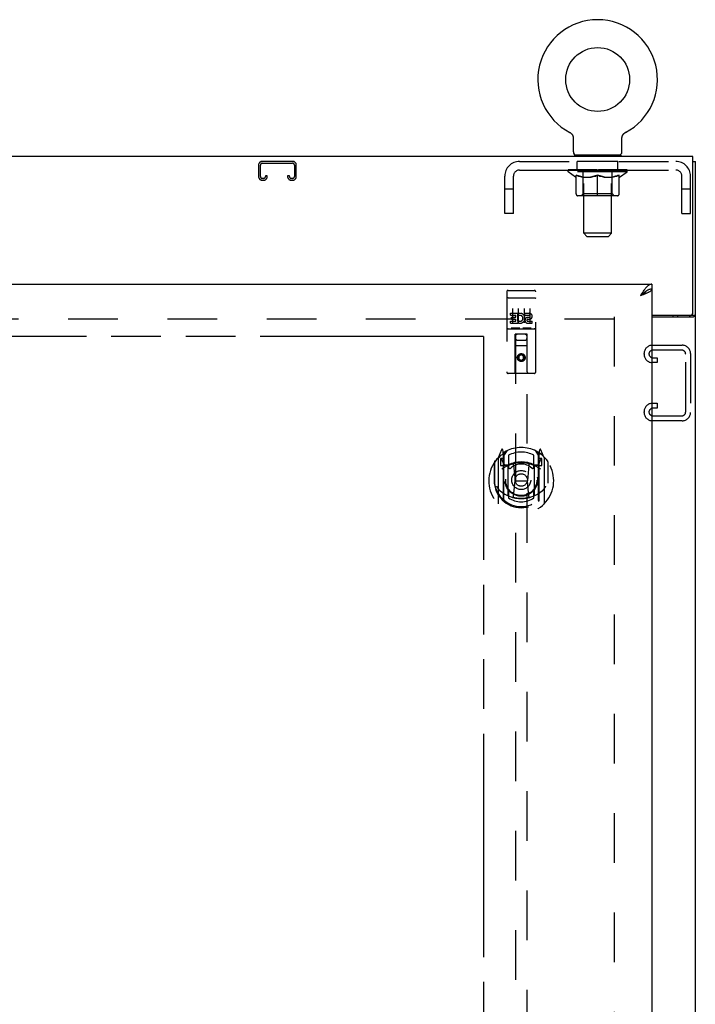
# Model space of a CAD drawing. Header units: inches. Extents: x 0 to 194, y 0 to 126.
# Tile 16 of 16: x 165 to 179, y 60 to 81. Entities that reach past the tile are written whole.
import ezdxf

# ---------------------------------------------------------------- set-up
doc = ezdxf.new("R2010")
doc.units = ezdxf.units.IN
doc.header["$LTSCALE"] = 10.686912
doc.header["$MEASUREMENT"] = 0
doc.linetypes.add('HIDDEN', pattern=[0.2, 0.1, -0.1])
doc.linetypes.add('PHANTOM', pattern=[0.8, 0.45, -0.05, 0.1, -0.05, 0.1, -0.05])
doc.layers.get('0').update_dxf_attribs({"linetype": 'CONTINUOUS'})
for name, color, linetype in [('02___PRT_ALL_AXES', 7, 'CONTINUOUS'), ('AVAILABLE_DOOR_SPACE', 7, 'CONTINUOUS'), ('DEFAULT_2', 8, 'HIDDEN'), ('DIMENSIONS', 7, 'CONTINUOUS')]:
    doc.layers.add(name, color=color, linetype=linetype)
doc.styles.get("Standard").update_dxf_attribs({"font": 'arial.ttf'})
doc.dimstyles.new('DIMSTYLE_1', dxfattribs={"dimtxt": 0.857239, "dimasz": 1.142985, "dimexe": 0.09, "dimexo": 0.07, "dimgap": 0.0375, "dimtad": 0, "dimtih": 1, "dimtoh": 1, "dimzin": 4, "dimdsep": 46, "dimtxsty": 'Standard', "dimblk": '_FILLED', "dimblk1": '_FILLED', "dimblk2": '_FILLED', "dimcen": 0.09, "dimazin": 1, "dimtfac": 1, "dimtofl": 0, "dimtmove": 0, "dimatfit": 3, "dimldrblk": '_FILLED', "dimfxl": 0, "dimtolj": 1, "dimtzin": 4, "dimarcsym": 0})

# ---------------------------------------------------------------- blocks, each defined once
blk = doc.blocks.new('_FILLED')
at = {"color": 0, "linetype": 'ByBlock'}
blk.add_solid([(0, 0), (-1, 0.2), (-1, -0.2)], dxfattribs=at)
blk = doc.blocks.new('*D18')
at = {"layer": 'DIMENSIONS', "color": 2, "linetype": 'Continuous'}
for p, q in [((160.519, 75.299), (160.519, 79.21)), ((160.519, 79.21), (161.519, 79.21)), ((160.519, 74.174), (160.519, 71.888))]:
    blk.add_line(p, q, dxfattribs=at)
at = {"layer": 'DIMENSIONS', "color": 2, "linetype": 'Continuous', "xscale": 1.1429852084, "yscale": 1.1429852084, "zscale": 1.1429852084}
for p, rotation in [((160.519, 75.299), 270), ((160.519, 74.174), 90)]:
    blk.add_blockref('_FILLED', p, dxfattribs=dict(at, rotation=rotation))
at = {"layer": 'DIMENSIONS', "color": 2, "linetype": 'Continuous', "insert": (161.948, 79.639), "char_height": 0.8572, "width": 2.32952, "attachment_point": 1, "line_spacing_factor": 0.9}
blk.add_mtext('1.13', dxfattribs=at)
blk = doc.blocks.new('*D22')
at = {"layer": 'DIMENSIONS', "color": 2, "linetype": 'Continuous'}
for p, q in [((151.519, 55.951), (163.201, 55.951)), ((174.831, 55.951), (167.054, 55.951))]:
    blk.add_line(p, q, dxfattribs=at)
at = {"layer": 'DIMENSIONS', "color": 2, "linetype": 'Continuous', "xscale": 1.1429852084, "yscale": 1.1429852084, "zscale": 1.1429852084, "rotation": 180}
blk.add_blockref('_FILLED', (151.519, 55.951), dxfattribs=at)
at = {"layer": 'DIMENSIONS', "color": 2, "linetype": 'Continuous', "xscale": 1.1429852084, "yscale": 1.1429852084, "zscale": 1.1429852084}
blk.add_blockref('_FILLED', (174.831, 55.951), dxfattribs=at)
at = {"layer": 'DIMENSIONS', "color": 2, "linetype": 'Continuous', "insert": (165.127, 56.38), "char_height": 0.8572, "width": 2.99556, "attachment_point": 2, "line_spacing_factor": 0.9}
blk.add_mtext('23.31', dxfattribs=at)

msp = doc.modelspace()

# ---------------------------------------------------------------- linework, layer by layer
at = {"color": 7, "linetype": 'Continuous'}
for p, q in [((176.69, 78.568), (176.69, 78.568)), ((176.69, 78.568), (176.694, 78.565)), ((176.693, 78.566), (176.691, 78.567)), ((176.694, 78.565), (176.699, 78.563)), ((176.699, 78.563), (176.703, 78.56)), ((176.703, 78.56), (176.708, 78.557)), ((176.707, 78.557), (176.712, 78.554)), ((176.712, 78.554), (176.716, 78.55)), ((176.716, 78.551), (176.72, 78.547)), ((176.72, 78.547), (176.723, 78.543)), ((176.723, 78.544), (176.727, 78.54)), ((176.727, 78.54), (176.731, 78.536)), ((176.731, 78.536), (176.734, 78.532)), ((176.734, 78.532), (176.737, 78.528)), ((176.737, 78.528), (176.74, 78.524)), ((176.74, 78.524), (176.743, 78.519)), ((176.743, 78.519), (176.746, 78.515)), ((176.749, 78.51), (176.751, 78.506)), ((176.751, 78.506), (176.753, 78.501)), ((176.753, 78.501), (176.755, 78.496)), ((176.755, 78.496), (176.757, 78.491)), ((176.757, 78.491), (176.759, 78.486)), ((176.759, 78.486), (176.761, 78.481)), ((176.761, 78.481), (176.762, 78.476)), ((176.762, 78.476), (176.763, 78.471)), ((176.763, 78.471), (176.764, 78.466)), ((176.764, 78.466), (176.765, 78.461)), ((176.766, 78.445), (176.767, 78.441)), ((176.767, 78.148), (176.767, 78.441)), ((177.813, 78.456), (177.814, 78.461)), ((177.813, 78.451), (177.813, 78.456)), ((177.813, 78.148), (177.813, 78.441)), ((177.814, 78.461), (177.815, 78.466)), ((177.815, 78.466), (177.816, 78.471)), ((177.816, 78.471), (177.817, 78.476)), ((177.817, 78.476), (177.818, 78.481)), ((177.818, 78.481), (177.82, 78.486)), ((177.82, 78.486), (177.822, 78.491)), ((177.822, 78.491), (177.824, 78.496)), ((177.824, 78.496), (177.826, 78.501)), ((177.826, 78.501), (177.828, 78.506)), ((177.828, 78.506), (177.83, 78.51)), ((177.83, 78.51), (177.833, 78.515)), ((177.833, 78.515), (177.836, 78.519)), ((177.836, 78.519), (177.839, 78.524)), ((177.839, 78.524), (177.842, 78.528)), ((177.842, 78.528), (177.845, 78.532)), ((177.845, 78.532), (177.849, 78.536)), ((177.848, 78.536), (177.852, 78.54)), ((177.852, 78.54), (177.856, 78.544)), ((177.856, 78.543), (177.86, 78.547)), ((177.859, 78.547), (177.863, 78.551)), ((177.863, 78.55), (177.868, 78.554)), ((177.867, 78.554), (177.872, 78.557)), ((177.872, 78.557), (177.876, 78.56)), ((177.876, 78.56), (177.88, 78.563)), ((177.88, 78.563), (177.885, 78.565)), ((177.88, 78.563), (177.882, 78.564)), ((177.885, 78.565), (177.889, 78.568)), ((177.888, 78.567), (177.886, 78.566)), ((176.79, 78.079), (176.79, 78.049)), ((177.79, 78.079), (176.79, 78.079)), ((177.79, 78.079), (177.79, 78.049)), ((179.342, 77.945), (179.394, 77.945)), ((178.456, 75.299), (178.456, 75.195)), ((178.353, 75.166), (178.343, 75.16)), ((178.915, 74.601), (178.915, 74.632)), ((179.29, 74.632), (179.29, 74.633)), ((179.29, 74.632), (179.394, 74.632))]:
    msp.add_line(p, q, dxfattribs=at)
at = {"color": 3, "linetype": 'Continuous'}
for p, q in [((179.342, 78.049), (149.446, 78.049)), ((179.342, 74.692), (179.342, 78.049)), ((179.394, 6.153), (179.394, 77.945)), ((149.769, 75.299), (178.456, 75.299)), ((178.239, 75.064), (178.21, 75.053)), ((178.456, 75.195), (178.456, 12.903)), ((178.456, 74.632), (179.282, 74.632)), ((179.019, 74.601), (179.019, 74.632)), ((178.456, 74.601), (179.353, 74.601))]:
    msp.add_line(p, q, dxfattribs=at)
at = {"color": 7, "linetype": 'Continuous'}
for points in [[(176.746, 78.515), (176.749, 78.51), (176.751, 78.506)], [(176.765, 78.461), (176.766, 78.456), (176.766, 78.451)], [(176.766, 78.456), (176.766, 78.451), (176.766, 78.445)], [(177.813, 78.441), (177.813, 78.445), (177.813, 78.451)], [(177.813, 78.441), (177.813, 78.445), (177.813, 78.451)], [(178.343, 75.16), (178.333, 75.154), (178.323, 75.147), (178.312, 75.139), (178.302, 75.132), (178.292, 75.124), (178.281, 75.116), (178.271, 75.107), (178.261, 75.099), (178.251, 75.09), (178.24, 75.081), (178.23, 75.071), (178.22, 75.062), (178.21, 75.053)], [(178.34, 75.158), (178.339, 75.156), (178.335, 75.15), (178.329, 75.143), (178.324, 75.137), (178.317, 75.13), (178.31, 75.124), (178.303, 75.118), (178.295, 75.111), (178.287, 75.105), (178.278, 75.098), (178.269, 75.092), (178.259, 75.085), (178.25, 75.079), (178.24, 75.072), (178.23, 75.066), (178.22, 75.059), (178.21, 75.053)], [(178.456, 75.195), (178.446, 75.195), (178.436, 75.194), (178.425, 75.193), (178.415, 75.19), (178.405, 75.188), (178.394, 75.184), (178.384, 75.181), (178.374, 75.176), (178.364, 75.171), (178.353, 75.166)], [(179.271, 74.601), (179.271, 74.602), (179.271, 74.604), (179.271, 74.605), (179.271, 74.607), (179.271, 74.608), (179.272, 74.61), (179.273, 74.612), (179.274, 74.613), (179.275, 74.615), (179.277, 74.616), (179.278, 74.617), (179.28, 74.619), (179.283, 74.621)], [(179.283, 74.621), (179.284, 74.622), (179.285, 74.624), (179.287, 74.625), (179.288, 74.626), (179.289, 74.628), (179.289, 74.629), (179.289, 74.631), (179.29, 74.632)]]:
    msp.add_lwpolyline(points, dxfattribs=at)
at = {"color": 3, "linetype": 'Continuous'}
for points in [[(178.456, 75.299), (178.446, 75.299), (178.436, 75.297), (178.425, 75.295), (178.415, 75.291), (178.405, 75.286), (178.394, 75.28), (178.384, 75.274), (178.374, 75.266), (178.364, 75.258), (178.353, 75.248), (178.343, 75.238), (178.333, 75.227), (178.323, 75.215), (178.312, 75.203)], [(178.312, 75.203), (178.302, 75.19), (178.292, 75.176), (178.281, 75.162), (178.271, 75.147), (178.261, 75.132), (178.251, 75.117), (178.24, 75.101), (178.23, 75.085), (178.22, 75.069), (178.21, 75.053)], [(178.362, 75.113), (178.35, 75.108), (178.337, 75.102), (178.324, 75.097), (178.311, 75.091), (178.297, 75.086), (178.283, 75.08), (178.269, 75.075), (178.254, 75.069), (178.239, 75.064)], [(178.456, 75.195), (178.456, 75.19), (178.454, 75.184), (178.452, 75.179), (178.449, 75.173), (178.445, 75.168), (178.44, 75.162), (178.434, 75.157), (178.428, 75.151), (178.421, 75.146), (178.412, 75.14), (178.404, 75.135), (178.394, 75.129), (178.384, 75.124), (178.373, 75.119), (178.362, 75.113)], [(179.353, 74.601), (179.355, 74.603), (179.357, 74.604), (179.359, 74.606), (179.362, 74.607), (179.365, 74.609), (179.368, 74.61)], [(179.368, 74.61), (179.374, 74.613), (179.377, 74.615), (179.379, 74.616), (179.382, 74.618), (179.384, 74.619), (179.387, 74.621), (179.389, 74.623), (179.39, 74.624), (179.392, 74.626), (179.393, 74.628), (179.393, 74.629), (179.393, 74.631), (179.394, 74.632)]]:
    msp.add_lwpolyline(points, dxfattribs=at)
at = {"color": 7, "linetype": 'Continuous'}
msp.add_circle((177.29, 79.707), 0.688, dxfattribs=at)
for centre, radius, start, end in [((177.29, 79.707), 1.288, 297.7005, 242.2995), ((176.836, 78.148), 0.069, 180, 270), ((177.744, 78.148), 0.069, 270, 360)]:
    msp.add_arc(centre, radius, start, end, dxfattribs=at)
at = {"color": 3, "linetype": 'Continuous'}
msp.add_arc((179.282, 74.692), 0.06, 270, 360, dxfattribs=at)
at = {"layer": '02___PRT_ALL_AXES', "color": 8, "linetype": 'HIDDEN'}
for p, q in [((176.852, 77.758), (176.852, 77.945)), ((177.727, 77.945), (176.852, 77.945)), ((177.727, 77.758), (177.727, 77.945)), ((177.727, 77.758), (176.852, 77.758)), ((175.361, 75.167), (175.926, 75.167)), ((175.412, 74.632), (175.412, 74.674)), ((175.412, 74.674), (175.568, 74.674)), ((175.412, 74.632), (175.525, 74.632)), ((175.525, 74.589), (175.525, 74.632)), ((175.568, 74.496), (175.568, 74.674)), ((175.592, 74.626), (175.575, 74.665)), ((175.724, 74.632), (175.724, 74.674)), ((175.724, 74.674), (175.817, 74.674)), ((175.724, 74.632), (175.817, 74.632)), ((175.412, 74.461), (175.412, 74.503)), ((175.412, 74.503), (175.525, 74.503)), ((175.412, 74.461), (175.568, 74.461)), ((175.433, 74.547), (175.433, 74.589)), ((175.433, 74.589), (175.525, 74.589)), ((175.433, 74.547), (175.525, 74.547)), ((175.525, 74.503), (175.525, 74.547)), ((175.568, 74.496), (175.581, 74.515)), ((175.568, 74.461), (175.568, 74.473)), ((175.571, 74.471), (175.568, 74.473)), ((175.784, 74.547), (175.83, 74.547)), ((175.788, 74.588), (175.817, 74.588)), ((175.788, 74.503), (175.88, 74.503)), ((175.788, 74.461), (175.88, 74.461)), ((175.88, 74.461), (175.88, 74.503)), ((175.361, 74.339), (175.926, 74.339))]:
    msp.add_line(p, q, dxfattribs=at)
msp.add_circle((175.644, 73.722), 0.085, dxfattribs=at)
for centre, radius, start, end in [((175.618, 74.567), 0.107, 244.2636, 113.4027), ((175.618, 74.567), 0.0639, 234.8895, 113.4026), ((175.817, 74.61), 0.0644, 282.2995, 90.0775), ((175.817, 74.61), 0.0219, 269.9011, 90), ((175.788, 74.524), 0.0635, 90, 270), ((175.788, 74.525), 0.0219, 100.307, 270)]:
    msp.add_arc(centre, radius, start, end, dxfattribs=at)
at = {"layer": 'AVAILABLE_DOOR_SPACE', "color": 4, "linetype": 'PHANTOM'}
for q in [(164.127, 74.174), (174.831, 44.924)]:
    msp.add_line((174.831, 74.174), q, dxfattribs=at)
at = {"layer": 'DEFAULT_2', "color": 8, "linetype": 'HIDDEN'}
for p, q in [((176.697, 78.564), (176.699, 78.563)), ((177.889, 78.568), (177.889, 78.568)), ((177.889, 78.568), (177.889, 78.568)), ((176.977, 78.079), (176.977, 78.049)), ((176.99, 76.398), (176.99, 78.045)), ((177.59, 76.398), (177.59, 78.045)), ((177.602, 78.079), (177.602, 78.049)), ((169.987, 77.865), (169.987, 77.619)), ((170.027, 77.619), (170.027, 77.865)), ((170.72, 77.945), (170.067, 77.945)), ((170.067, 77.905), (170.72, 77.905)), ((170.76, 77.865), (170.76, 77.619)), ((170.8, 77.619), (170.8, 77.865)), ((175.607, 77.945), (178.973, 77.945)), ((170.095, 77.579), (170.067, 77.579)), ((170.135, 77.633), (170.135, 77.619)), ((170.175, 77.633), (170.135, 77.633)), ((170.175, 77.619), (170.175, 77.633)), ((170.612, 77.633), (170.612, 77.619)), ((170.652, 77.633), (170.612, 77.633)), ((170.652, 77.619), (170.652, 77.633)), ((170.72, 77.579), (170.692, 77.579)), ((175.29, 76.82), (175.29, 77.628)), ((175.477, 76.82), (175.477, 77.628)), ((175.607, 77.758), (178.973, 77.758)), ((176.656, 77.718), (176.656, 77.764)), ((177.923, 77.718), (176.656, 77.718)), ((176.816, 77.606), (176.656, 77.718)), ((176.666, 77.758), (176.666, 77.764)), ((176.675, 77.754), (176.675, 77.758)), ((176.675, 77.754), (177.905, 77.754)), ((176.683, 77.754), (176.683, 77.758)), ((176.684, 77.754), (176.684, 77.758)), ((176.694, 77.758), (176.694, 77.764)), ((176.711, 77.754), (176.711, 77.758)), ((176.713, 77.754), (176.713, 77.758)), ((176.741, 77.758), (176.741, 77.764)), ((176.756, 77.754), (176.756, 77.758)), ((176.758, 77.754), (176.758, 77.758)), ((176.963, 77.757), (176.761, 77.757)), ((176.804, 77.758), (176.804, 77.764)), ((176.806, 77.754), (176.806, 77.757)), ((176.807, 77.754), (176.807, 77.757)), ((176.81, 77.754), (176.81, 77.757)), ((176.816, 77.606), (176.826, 77.606)), ((176.817, 77.754), (176.817, 77.758)), ((176.817, 77.754), (176.817, 77.757)), ((176.82, 77.754), (176.82, 77.758)), ((176.824, 77.754), (176.824, 77.758)), ((176.826, 77.243), (176.826, 77.649)), ((176.828, 77.754), (176.828, 77.757)), ((176.842, 77.754), (176.842, 77.757)), ((176.86, 77.754), (176.86, 77.757)), ((176.861, 77.754), (176.861, 77.76)), ((176.881, 77.754), (176.881, 77.757)), ((176.881, 77.754), (176.881, 77.757)), ((176.883, 77.758), (176.883, 77.764)), ((176.892, 77.754), (176.892, 77.758)), ((176.896, 77.754), (176.896, 77.758)), ((176.906, 77.754), (176.906, 77.757)), ((176.917, 77.754), (176.917, 77.761)), ((176.932, 77.754), (176.932, 77.757)), ((176.935, 77.754), (176.935, 77.757)), ((176.963, 77.754), (176.963, 77.757)), ((177.03, 77.757), (176.968, 77.757)), ((176.968, 77.606), (177.148, 77.606)), ((176.973, 77.758), (176.973, 77.764)), ((176.977, 77.246), (176.977, 77.714)), ((176.98, 77.754), (176.98, 77.758)), ((176.984, 77.754), (176.984, 77.758)), ((176.99, 77.754), (176.99, 77.763)), ((176.995, 77.754), (176.995, 77.757)), ((177.005, 77.754), (177.005, 77.757)), ((177.03, 77.754), (177.03, 77.757)), ((177.105, 77.757), (177.045, 77.757)), ((177.066, 77.754), (177.066, 77.757)), ((177.073, 77.758), (177.073, 77.764)), ((177.077, 77.754), (177.077, 77.758)), ((177.079, 77.754), (177.079, 77.764)), ((177.082, 77.754), (177.082, 77.758)), ((177.089, 77.754), (177.089, 77.758)), ((177.105, 77.754), (177.105, 77.757)), ((177.185, 77.757), (177.131, 77.757)), ((177.144, 77.754), (177.144, 77.757)), ((177.175, 77.757), (177.253, 77.762)), ((177.18, 77.758), (177.18, 77.764)), ((177.18, 77.758), (177.18, 77.764)), ((177.18, 77.764), (177.18, 77.764)), ((177.18, 77.754), (177.18, 77.758)), ((177.184, 77.754), (177.184, 77.758)), ((177.185, 77.754), (177.185, 77.758)), ((177.185, 77.754), (177.185, 77.757)), ((177.221, 77.757), (177.285, 77.757)), ((177.226, 77.754), (177.226, 77.757)), ((177.231, 77.757), (177.231, 77.761)), ((177.253, 77.757), (177.253, 77.762)), ((177.269, 77.754), (177.269, 77.757)), ((177.287, 77.758), (177.287, 77.758)), ((177.287, 77.754), (177.287, 77.758)), ((177.287, 77.754), (177.287, 77.758)), ((177.29, 77.758), (177.29, 77.764)), ((177.29, 77.764), (177.404, 77.757)), ((177.29, 77.206), (177.29, 77.65)), ((177.292, 77.754), (177.292, 77.758)), ((177.292, 77.754), (177.292, 77.758)), ((177.292, 77.758), (177.292, 77.758)), ((177.31, 77.754), (177.31, 77.757)), ((177.31, 77.757), (177.359, 77.757)), ((177.353, 77.754), (177.353, 77.757)), ((177.394, 77.754), (177.394, 77.758)), ((177.394, 77.754), (177.394, 77.757)), ((177.394, 77.757), (177.449, 77.757)), ((177.395, 77.754), (177.395, 77.758)), ((177.399, 77.758), (177.399, 77.764)), ((177.399, 77.764), (177.4, 77.764)), ((177.399, 77.754), (177.399, 77.758)), ((177.4, 77.758), (177.4, 77.764)), ((177.431, 77.606), (177.611, 77.606)), ((177.435, 77.754), (177.435, 77.757)), ((177.475, 77.754), (177.475, 77.757)), ((177.475, 77.757), (177.534, 77.757)), ((177.49, 77.754), (177.49, 77.758)), ((177.497, 77.754), (177.497, 77.758)), ((177.5, 77.754), (177.5, 77.764)), ((177.502, 77.754), (177.502, 77.758)), ((177.506, 77.758), (177.506, 77.764)), ((177.513, 77.754), (177.513, 77.757)), ((177.549, 77.754), (177.549, 77.757)), ((177.549, 77.757), (177.611, 77.757)), ((177.574, 77.754), (177.574, 77.757)), ((177.585, 77.754), (177.585, 77.757)), ((177.589, 77.754), (177.589, 77.763)), ((177.595, 77.754), (177.595, 77.758)), ((177.599, 77.754), (177.599, 77.758)), ((177.602, 77.246), (177.602, 77.714)), ((177.606, 77.758), (177.606, 77.764)), ((177.616, 77.754), (177.616, 77.757)), ((177.616, 77.757), (177.818, 77.757)), ((177.644, 77.754), (177.644, 77.757)), ((177.647, 77.754), (177.647, 77.757)), ((177.662, 77.754), (177.662, 77.761)), ((177.674, 77.754), (177.674, 77.757)), ((177.683, 77.754), (177.683, 77.758)), ((177.687, 77.754), (177.687, 77.758)), ((177.697, 77.758), (177.697, 77.764)), ((177.698, 77.754), (177.698, 77.757)), ((177.698, 77.754), (177.698, 77.757)), ((177.718, 77.754), (177.718, 77.76)), ((177.719, 77.754), (177.719, 77.757)), ((177.737, 77.754), (177.737, 77.757)), ((177.751, 77.754), (177.751, 77.757)), ((177.753, 77.243), (177.753, 77.649)), ((177.753, 77.606), (177.764, 77.606)), ((177.756, 77.754), (177.756, 77.758)), ((177.759, 77.754), (177.759, 77.758)), ((177.762, 77.754), (177.762, 77.758)), ((177.762, 77.754), (177.762, 77.757)), ((177.764, 77.606), (177.923, 77.718)), ((177.77, 77.754), (177.77, 77.757)), ((177.773, 77.754), (177.773, 77.757)), ((177.773, 77.754), (177.773, 77.757)), ((177.775, 77.758), (177.775, 77.764)), ((177.821, 77.754), (177.821, 77.758)), ((177.824, 77.754), (177.824, 77.758)), ((177.838, 77.758), (177.838, 77.764)), ((177.867, 77.754), (177.867, 77.758)), ((177.868, 77.754), (177.868, 77.758)), ((177.885, 77.758), (177.885, 77.764)), ((177.895, 77.754), (177.895, 77.758)), ((177.896, 77.754), (177.896, 77.758)), ((177.905, 77.754), (177.905, 77.758)), ((177.913, 77.758), (177.913, 77.764)), ((177.923, 77.718), (177.923, 77.764)), ((179.103, 76.82), (179.103, 77.628)), ((179.29, 76.82), (179.29, 77.628)), ((170.067, 77.539), (170.095, 77.539)), ((170.692, 77.539), (170.72, 77.539)), ((175.477, 77.35), (175.29, 77.35)), ((177.716, 77.206), (176.863, 77.206)), ((176.977, 77.246), (176.937, 77.206)), ((177.602, 77.246), (176.977, 77.246)), ((177.602, 77.246), (177.642, 77.206)), ((179.29, 77.35), (179.103, 77.35)), ((175.477, 76.82), (175.29, 76.82)), ((179.103, 76.82), (179.29, 76.82)), ((177.059, 76.329), (176.99, 76.398)), ((177.59, 76.398), (176.99, 76.398)), ((177.059, 76.329), (177.521, 76.329)), ((177.521, 76.329), (177.59, 76.398)), ((175.331, 75.137), (175.331, 73.412)), ((175.426, 75.167), (175.611, 75.167)), ((175.676, 75.167), (175.861, 75.167)), ((175.956, 73.412), (175.956, 75.137)), ((175.349, 75.008), (175.348, 75.008)), ((175.35, 75.008), (175.349, 75.008)), ((175.35, 75.008), (175.35, 75.008)), ((175.351, 75.008), (175.35, 75.008)), ((175.352, 75.008), (175.351, 75.008)), ((175.353, 75.008), (175.352, 75.008)), ((175.354, 75.009), (175.353, 75.008)), ((175.354, 75.009), (175.354, 75.009)), ((175.355, 75.009), (175.354, 75.009)), ((175.356, 75.009), (175.355, 75.009)), ((175.357, 75.009), (175.356, 75.009)), ((175.358, 75.009), (175.357, 75.009)), ((175.359, 75.009), (175.358, 75.009)), ((175.359, 75.009), (175.359, 75.009)), ((175.36, 75.009), (175.359, 75.009)), ((175.361, 75.009), (175.36, 75.009)), ((175.361, 75.009), (175.926, 75.009)), ((175.926, 75.009), (175.927, 75.009)), ((175.927, 75.009), (175.928, 75.009)), ((175.928, 75.009), (175.929, 75.009)), ((175.929, 75.009), (175.93, 75.009)), ((175.93, 75.009), (175.931, 75.009)), ((175.931, 75.009), (175.931, 75.009)), ((175.931, 75.009), (175.932, 75.009)), ((175.932, 75.009), (175.933, 75.009)), ((175.933, 75.009), (175.934, 75.008)), ((175.934, 75.008), (175.935, 75.008)), ((175.935, 75.008), (175.936, 75.008)), ((175.936, 75.008), (175.936, 75.008)), ((175.936, 75.008), (175.937, 75.008)), ((175.937, 75.008), (175.938, 75.008)), ((175.938, 75.008), (175.939, 75.008)), ((175.939, 75.008), (175.939, 75.008)), ((175.456, 74.776), (175.456, 74.47)), ((175.581, 74.776), (175.581, 74.47)), ((175.706, 74.776), (175.706, 74.47)), ((175.831, 74.776), (175.831, 74.47)), ((177.644, 74.549), (151.144, 74.549)), ((177.644, 74.601), (177.644, 13.497)), ((175.361, 74.339), (175.926, 74.339)), ((175.605, 74.355), (175.433, 74.355)), ((175.514, 73.412), (175.517, 74.222)), ((175.519, 74.222), (175.517, 74.222)), ((175.519, 74.222), (175.519, 46.22)), ((175.769, 74.222), (175.519, 74.222)), ((175.855, 74.355), (175.683, 74.355)), ((175.769, 46.22), (175.769, 74.222)), ((175.77, 74.222), (175.769, 74.222)), ((175.774, 73.412), (175.77, 74.222)), ((175.771, 73.972), (175.516, 73.972)), ((175.559, 74.097), (175.729, 74.097)), ((178.47, 73.987), (179.11, 73.987)), ((175.644, 73.794), (175.581, 73.758)), ((175.581, 73.758), (175.581, 73.685)), ((175.581, 73.758), (175.591, 73.752)), ((175.644, 73.782), (175.591, 73.752)), ((175.644, 73.794), (175.644, 73.782)), ((175.706, 73.758), (175.644, 73.794)), ((175.696, 73.752), (175.644, 73.782)), ((175.706, 73.758), (175.696, 73.752)), ((175.706, 73.685), (175.706, 73.758)), ((178.29, 73.792), (178.29, 73.807)), ((179.096, 73.883), (178.484, 73.883)), ((179.186, 72.556), (179.186, 73.793)), ((179.29, 73.807), (179.29, 72.542)), ((175.581, 73.685), (175.591, 73.691)), ((175.581, 73.685), (175.644, 73.649)), ((175.591, 73.752), (175.591, 73.691)), ((175.591, 73.691), (175.644, 73.661)), ((175.644, 73.661), (175.696, 73.691)), ((175.644, 73.649), (175.706, 73.685)), ((175.644, 73.649), (175.644, 73.661)), ((175.696, 73.691), (175.696, 73.752)), ((175.706, 73.685), (175.696, 73.691)), ((178.571, 73.612), (178.47, 73.612)), ((178.484, 73.716), (178.571, 73.716)), ((178.571, 73.716), (178.571, 73.612)), ((175.926, 73.382), (175.361, 73.382)), ((178.47, 72.737), (178.571, 72.737)), ((178.571, 72.737), (178.571, 72.633)), ((178.29, 72.542), (178.29, 72.557)), ((178.571, 72.633), (178.484, 72.633)), ((179.11, 72.362), (178.47, 72.362)), ((178.484, 72.466), (179.096, 72.466)), ((175.218, 71.738), (175.148, 71.562)), ((175.24, 71.658), (175.24, 71.658)), ((175.24, 71.658), (175.24, 71.658)), ((175.24, 71.658), (175.24, 71.658)), ((175.261, 71.654), (175.247, 71.735)), ((175.261, 70.638), (175.261, 71.654)), ((175.269, 71.607), (175.339, 71.716)), ((175.269, 70.663), (175.269, 71.666)), ((175.271, 71.641), (175.271, 71.434)), ((175.949, 71.716), (176.019, 71.607)), ((176.016, 71.434), (176.016, 71.641)), ((176.019, 70.663), (176.019, 71.666)), ((176.04, 71.735), (176.026, 71.654)), ((176.026, 71.654), (176.026, 70.638)), ((176.048, 71.658), (176.043, 71.661)), ((176.139, 71.562), (176.069, 71.738)), ((175.061, 71.456), (175.061, 71.068)), ((175.069, 71.479), (175.069, 71.021)), ((175.144, 71.552), (175.144, 70.584)), ((175.201, 71.547), (175.201, 71.397)), ((175.269, 71.547), (175.201, 71.547)), ((175.209, 71.539), (175.239, 71.493)), ((175.369, 71.619), (175.369, 71.367)), ((175.919, 71.367), (175.919, 71.619)), ((176.086, 71.547), (176.019, 71.547)), ((176.048, 71.493), (176.078, 71.539)), ((176.086, 71.397), (176.086, 71.547)), ((176.144, 70.584), (176.144, 71.552)), ((176.219, 71.479), (176.219, 71.021)), ((176.226, 71.068), (176.226, 71.456)), ((175.201, 71.397), (175.261, 71.397)), ((175.361, 71.396), (175.289, 71.396)), ((175.291, 71.414), (175.357, 71.414)), ((175.361, 70.755), (175.361, 71.386)), ((175.48, 71.412), (175.511, 71.068)), ((175.807, 71.412), (175.776, 71.068)), ((175.999, 71.396), (175.926, 71.396)), ((175.926, 71.386), (175.926, 70.755)), ((175.93, 71.414), (175.996, 71.414)), ((176.026, 71.397), (176.086, 71.397)), ((175.061, 71.068), (175.076, 71.068)), ((175.069, 71.021), (175.069, 71.019)), ((175.481, 70.729), (175.511, 71.068)), ((175.511, 71.068), (175.776, 71.068)), ((175.806, 70.729), (175.776, 71.068)), ((176.226, 71.068), (176.211, 71.068)), ((176.219, 71.021), (176.218, 71.019)), ((175.369, 70.805), (175.369, 70.703)), ((175.919, 70.703), (175.919, 70.805))]:
    msp.add_line(p, q, dxfattribs=at)
for points in [[(176.976, 77.606), (176.951, 77.611), (176.927, 77.616), (176.902, 77.623), (176.877, 77.631), (176.852, 77.639), (176.826, 77.649)], [(176.826, 77.648), (176.851, 77.639), (176.875, 77.63), (176.898, 77.623), (176.922, 77.616), (176.945, 77.611), (176.968, 77.606)], [(177.29, 77.65), (177.264, 77.64), (177.238, 77.631), (177.213, 77.623), (177.188, 77.616), (177.163, 77.61), (177.139, 77.606)], [(177.148, 77.606), (177.172, 77.611), (177.195, 77.616), (177.218, 77.623), (177.242, 77.63), (177.265, 77.639), (177.29, 77.648)], [(177.441, 77.606), (177.416, 77.611), (177.391, 77.616), (177.366, 77.623), (177.341, 77.631), (177.315, 77.64), (177.29, 77.65)], [(177.29, 77.648), (177.314, 77.639), (177.338, 77.63), (177.361, 77.623), (177.385, 77.616), (177.408, 77.611), (177.431, 77.606)], [(177.753, 77.649), (177.727, 77.639), (177.702, 77.63), (177.677, 77.623), (177.652, 77.616), (177.628, 77.61), (177.603, 77.606)], [(177.611, 77.606), (177.634, 77.611), (177.658, 77.616), (177.681, 77.623), (177.705, 77.63), (177.729, 77.639), (177.753, 77.648)], [(175.347, 75.008), (175.347, 75.008), (175.346, 75.008), (175.346, 75.008), (175.345, 75.008), (175.345, 75.008), (175.345, 75.008), (175.344, 75.007), (175.344, 75.007), (175.344, 75.007), (175.343, 75.007), (175.343, 75.007), (175.343, 75.007), (175.342, 75.007), (175.342, 75.007), (175.342, 75.007), (175.341, 75.007), (175.341, 75.007), (175.341, 75.007), (175.34, 75.007), (175.34, 75.007), (175.34, 75.007), (175.34, 75.006), (175.339, 75.006), (175.339, 75.006), (175.339, 75.006), (175.338, 75.006), (175.338, 75.006), (175.338, 75.006), (175.338, 75.006), (175.337, 75.006), (175.337, 75.006), (175.337, 75.006), (175.337, 75.006), (175.336, 75.006), (175.336, 75.005), (175.336, 75.005), (175.336, 75.005), (175.335, 75.005), (175.335, 75.005), (175.335, 75.005), (175.335, 75.005), (175.335, 75.005), (175.334, 75.005), (175.334, 75.005), (175.334, 75.005), (175.334, 75.004), (175.334, 75.004), (175.334, 75.004), (175.333, 75.004), (175.333, 75.004), (175.333, 75.004), (175.333, 75.004), (175.333, 75.004), (175.333, 75.004), (175.332, 75.004), (175.332, 75.003), (175.332, 75.003), (175.332, 75.003), (175.332, 75.003), (175.332, 75.003), (175.332, 75.003), (175.332, 75.003), (175.332, 75.003), (175.332, 75.003), (175.331, 75.003), (175.331, 75.002), (175.331, 75.002), (175.331, 75.002), (175.331, 75.002), (175.331, 75.002), (175.331, 75.002), (175.331, 75.002), (175.331, 75.002), (175.331, 75.002), (175.331, 75.002), (175.331, 75.001), (175.331, 75.001)], [(175.348, 75.008), (175.348, 75.008), (175.347, 75.008)], [(175.939, 75.008), (175.94, 75.008), (175.941, 75.008), (175.941, 75.008), (175.941, 75.008), (175.942, 75.008), (175.942, 75.008), (175.942, 75.008), (175.943, 75.007), (175.943, 75.007), (175.943, 75.007), (175.944, 75.007), (175.944, 75.007), (175.944, 75.007), (175.945, 75.007), (175.945, 75.007), (175.945, 75.007), (175.946, 75.007), (175.946, 75.007), (175.946, 75.007), (175.947, 75.007), (175.947, 75.007), (175.947, 75.007), (175.948, 75.006), (175.948, 75.006), (175.948, 75.006), (175.948, 75.006), (175.949, 75.006), (175.949, 75.006), (175.949, 75.006), (175.95, 75.006), (175.95, 75.006), (175.95, 75.006), (175.95, 75.006), (175.951, 75.006), (175.951, 75.006), (175.951, 75.005), (175.951, 75.005), (175.951, 75.005), (175.952, 75.005), (175.952, 75.005), (175.952, 75.005), (175.952, 75.005), (175.953, 75.005), (175.953, 75.005), (175.953, 75.005), (175.953, 75.005), (175.953, 75.004), (175.953, 75.004), (175.954, 75.004), (175.954, 75.004), (175.954, 75.004), (175.954, 75.004), (175.954, 75.004), (175.954, 75.004), (175.955, 75.004), (175.955, 75.004), (175.955, 75.003), (175.955, 75.003), (175.955, 75.003), (175.955, 75.003), (175.955, 75.003), (175.955, 75.003), (175.955, 75.003), (175.955, 75.003), (175.956, 75.003), (175.956, 75.003), (175.956, 75.002), (175.956, 75.002), (175.956, 75.002), (175.956, 75.002), (175.956, 75.002), (175.956, 75.002), (175.956, 75.002), (175.956, 75.002), (175.956, 75.002), (175.956, 75.002), (175.956, 75.001), (175.956, 75.001)], [(175.433, 74.355), (175.432, 74.355), (175.432, 74.355), (175.432, 74.355), (175.432, 74.355), (175.432, 74.355), (175.431, 74.355), (175.431, 74.355), (175.431, 74.355), (175.431, 74.355), (175.431, 74.355), (175.43, 74.355), (175.43, 74.355), (175.43, 74.355), (175.43, 74.355), (175.43, 74.355), (175.43, 74.355), (175.429, 74.355), (175.429, 74.355), (175.429, 74.355), (175.429, 74.355), (175.429, 74.355), (175.429, 74.355), (175.429, 74.355), (175.428, 74.355), (175.428, 74.355), (175.428, 74.355), (175.428, 74.355), (175.428, 74.355), (175.428, 74.355), (175.428, 74.355), (175.428, 74.355), (175.427, 74.355), (175.427, 74.355), (175.427, 74.355), (175.427, 74.355), (175.427, 74.356), (175.427, 74.356), (175.427, 74.356), (175.427, 74.356), (175.427, 74.356), (175.427, 74.356), (175.426, 74.356), (175.426, 74.356), (175.426, 74.356), (175.426, 74.356), (175.426, 74.356)], [(175.611, 74.356), (175.611, 74.356), (175.611, 74.356), (175.611, 74.356), (175.611, 74.356), (175.611, 74.356), (175.611, 74.356), (175.61, 74.356), (175.61, 74.356), (175.61, 74.356), (175.61, 74.356), (175.61, 74.355), (175.61, 74.355), (175.61, 74.355), (175.61, 74.355), (175.61, 74.355), (175.609, 74.355), (175.609, 74.355), (175.609, 74.355), (175.609, 74.355), (175.609, 74.355), (175.609, 74.355), (175.609, 74.355), (175.609, 74.355), (175.608, 74.355), (175.608, 74.355), (175.608, 74.355), (175.608, 74.355), (175.608, 74.355), (175.608, 74.355), (175.607, 74.355), (175.607, 74.355), (175.607, 74.355), (175.607, 74.355), (175.607, 74.355), (175.607, 74.355), (175.606, 74.355), (175.606, 74.355), (175.606, 74.355), (175.606, 74.355), (175.606, 74.355), (175.606, 74.355), (175.605, 74.355), (175.605, 74.355), (175.605, 74.355), (175.605, 74.355)], [(175.683, 74.355), (175.682, 74.355), (175.682, 74.355), (175.682, 74.355), (175.682, 74.355), (175.682, 74.355), (175.681, 74.355), (175.681, 74.355), (175.681, 74.355), (175.681, 74.355), (175.681, 74.355), (175.68, 74.355), (175.68, 74.355), (175.68, 74.355), (175.68, 74.355), (175.68, 74.355), (175.68, 74.355), (175.679, 74.355), (175.679, 74.355), (175.679, 74.355), (175.679, 74.355), (175.679, 74.355), (175.679, 74.355), (175.679, 74.355), (175.678, 74.355), (175.678, 74.355), (175.678, 74.355), (175.678, 74.355), (175.678, 74.355), (175.678, 74.355), (175.678, 74.355), (175.678, 74.355), (175.677, 74.355), (175.677, 74.355), (175.677, 74.355), (175.677, 74.355), (175.677, 74.356), (175.677, 74.356), (175.677, 74.356), (175.677, 74.356), (175.677, 74.356), (175.677, 74.356), (175.676, 74.356), (175.676, 74.356), (175.676, 74.356), (175.676, 74.356), (175.676, 74.356)], [(175.861, 74.356), (175.861, 74.356), (175.861, 74.356), (175.861, 74.356), (175.861, 74.356), (175.861, 74.356), (175.861, 74.356), (175.86, 74.356), (175.86, 74.356), (175.86, 74.356), (175.86, 74.356), (175.86, 74.355), (175.86, 74.355), (175.86, 74.355), (175.86, 74.355), (175.86, 74.355), (175.859, 74.355), (175.859, 74.355), (175.859, 74.355), (175.859, 74.355), (175.859, 74.355), (175.859, 74.355), (175.859, 74.355), (175.859, 74.355), (175.858, 74.355), (175.858, 74.355), (175.858, 74.355), (175.858, 74.355), (175.858, 74.355), (175.858, 74.355), (175.857, 74.355), (175.857, 74.355), (175.857, 74.355), (175.857, 74.355), (175.857, 74.355), (175.857, 74.355), (175.856, 74.355), (175.856, 74.355), (175.856, 74.355), (175.856, 74.355), (175.856, 74.355), (175.856, 74.355), (175.855, 74.355), (175.855, 74.355), (175.855, 74.355), (175.855, 74.355)], [(175.111, 70.955), (175.114, 70.949), (175.117, 70.944), (175.12, 70.939), (175.123, 70.935), (175.126, 70.93), (175.129, 70.926), (175.131, 70.922), (175.134, 70.918), (175.136, 70.914), (175.139, 70.911), (175.141, 70.907), (175.144, 70.904), (175.146, 70.901), (175.148, 70.898), (175.151, 70.895), (175.153, 70.892), (175.155, 70.889), (175.157, 70.887), (175.159, 70.884), (175.161, 70.882), (175.163, 70.879), (175.165, 70.877), (175.167, 70.875), (175.169, 70.873), (175.171, 70.871), (175.173, 70.869), (175.175, 70.867), (175.176, 70.865), (175.178, 70.863), (175.18, 70.862), (175.181, 70.86), (175.183, 70.859), (175.185, 70.857), (175.186, 70.856), (175.188, 70.854), (175.189, 70.853)], [(176.098, 70.853), (176.099, 70.854), (176.101, 70.856), (176.102, 70.857), (176.104, 70.858), (176.106, 70.86), (176.107, 70.862), (176.109, 70.863), (176.111, 70.865), (176.113, 70.867), (176.114, 70.869), (176.116, 70.871), (176.118, 70.873), (176.12, 70.875), (176.122, 70.877), (176.124, 70.879), (176.126, 70.882), (176.128, 70.884), (176.13, 70.887), (176.132, 70.889), (176.134, 70.892), (176.136, 70.895), (176.139, 70.898), (176.141, 70.901), (176.143, 70.904), (176.146, 70.907), (176.148, 70.911), (176.151, 70.914), (176.153, 70.918), (176.156, 70.922), (176.159, 70.926), (176.161, 70.93), (176.164, 70.935), (176.167, 70.939), (176.17, 70.944), (176.173, 70.949), (176.176, 70.955)], [(175.832, 70.711), (175.826, 70.71), (175.821, 70.708), (175.815, 70.707), (175.81, 70.706), (175.804, 70.704), (175.799, 70.703), (175.793, 70.702), (175.788, 70.701), (175.783, 70.699), (175.777, 70.698), (175.772, 70.697), (175.766, 70.696), (175.761, 70.695), (175.755, 70.694), (175.749, 70.694), (175.744, 70.693), (175.738, 70.692), (175.733, 70.691), (175.727, 70.691), (175.722, 70.69), (175.716, 70.689), (175.711, 70.689), (175.705, 70.688), (175.699, 70.688), (175.694, 70.687), (175.688, 70.687), (175.683, 70.687), (175.677, 70.686), (175.672, 70.686), (175.666, 70.686), (175.66, 70.686), (175.655, 70.686), (175.649, 70.686), (175.644, 70.686), (175.638, 70.686), (175.632, 70.686), (175.627, 70.686), (175.621, 70.686), (175.616, 70.686), (175.61, 70.686), (175.604, 70.687), (175.599, 70.687), (175.593, 70.687), (175.588, 70.688), (175.582, 70.688), (175.577, 70.689), (175.571, 70.689), (175.565, 70.69), (175.56, 70.691), (175.554, 70.691), (175.549, 70.692), (175.543, 70.693), (175.538, 70.694), (175.532, 70.694), (175.527, 70.695), (175.521, 70.696), (175.516, 70.697), (175.51, 70.698), (175.505, 70.699), (175.499, 70.701), (175.494, 70.702), (175.488, 70.703), (175.483, 70.704), (175.477, 70.706), (175.472, 70.707), (175.466, 70.708), (175.461, 70.71), (175.456, 70.711)]]:
    msp.add_lwpolyline(points, dxfattribs=at)
for centre, radius in [((175.644, 73.722), 0.0845), ((175.644, 71.086), 0.35), ((175.644, 71.086), 0.335), ((175.644, 71.086), 0.205), ((175.644, 71.086), 0.133)]:
    msp.add_circle(centre, radius, dxfattribs=at)
for centre, radius, start, end in [((176.955, 78.045), 0.0345, 0, 90), ((177.624, 78.045), 0.0345, 90, 180), ((170.067, 77.865), 0.08, 90, 180), ((170.067, 77.865), 0.04, 90, 180), ((170.72, 77.865), 0.08, 0, 90), ((170.72, 77.865), 0.04, 0, 90), ((175.607, 77.628), 0.317, 90, 180), ((178.973, 77.628), 0.317, 0, 90), ((170.067, 77.619), 0.08, 180, 270), ((170.067, 77.619), 0.04, 180, 270), ((170.095, 77.619), 0.08, 270, 360), ((170.095, 77.619), 0.04, 270, 360), ((170.692, 77.619), 0.08, 180, 270), ((170.692, 77.619), 0.04, 180, 270), ((170.72, 77.619), 0.08, 270, 360), ((170.72, 77.619), 0.04, 270, 360), ((175.607, 77.628), 0.13, 90, 180), ((176.937, 77.714), 0.0398, 0, 90), ((177.642, 77.714), 0.0398, 90, 180), ((178.973, 77.628), 0.13, 0, 90), ((176.863, 77.243), 0.0371, 180, 270), ((177.716, 77.243), 0.0371, 270, 360), ((175.361, 75.137), 0.03, 90, 180), ((175.926, 75.137), 0.03, 0, 90), ((175.361, 74.309), 0.03, 90, 180), ((175.559, 74.182), 0.04, 90, 180), ((175.729, 74.182), 0.04, 0, 90), ((175.926, 74.309), 0.03, 0, 90), ((175.559, 74.137), 0.04, 180, 270), ((175.729, 74.137), 0.04, 270, 360), ((178.47, 73.807), 0.18, 90, 180), ((179.11, 73.807), 0.18, 0, 90), ((178.47, 73.792), 0.18, 180, 270), ((178.484, 73.793), 0.09, 90, 180), ((178.484, 73.806), 0.09, 188.2192, 270), ((179.096, 73.793), 0.09, 0, 90), ((175.361, 73.412), 0.03, 180, 270), ((175.484, 73.412), 0.03, 270, 360), ((175.804, 73.412), 0.03, 180, 270), ((175.926, 73.412), 0.03, 270, 360), ((178.47, 72.557), 0.18, 90, 180), ((178.47, 72.542), 0.18, 180, 270), ((178.484, 72.543), 0.09, 90, 180), ((178.484, 72.556), 0.09, 188.2192, 270), ((179.096, 72.556), 0.09, 270, 360), ((179.11, 72.542), 0.18, 270, 360), ((175.644, 71.068), 0.7, 125.5126, 54.4874), ((175.644, 71.086), 0.7, 35.2961, 144.7039), ((175.232, 71.732), 0.015, 10, 158.1959), ((175.249, 71.622), 0.02, 0, 125.5126), ((175.251, 71.641), 0.02, 0, 125.2543), ((175.289, 71.666), 0.02, 121.4688, 179.9992), ((175.644, 71.086), 0.6, 62.7204, 117.2796), ((175.999, 71.666), 0.02, 0, 58.5295), ((176.036, 71.641), 0.02, 54.7457, 180), ((176.039, 71.622), 0.02, 54.4874, 180), ((176.055, 71.732), 0.015, 21.8041, 170), ((175.089, 71.479), 0.02, 144.7039, 180), ((175.159, 71.552), 0.015, 135.0748, 180), ((175.214, 71.542), 0.005, 90, 212.6792), ((175.644, 70.756), 0.7, 53.2319, 126.7681), ((175.081, 71.392), 0.188, 0, 32.6792), ((175.291, 71.434), 0.02, 180, 270), ((175.644, 70.774), 0.7, 66.536, 113.464), ((175.644, 71.086), 0.343, 48.8739, 131.1261), ((175.461, 71.41), 0.02, 5.0796, 105.6131), ((175.827, 71.41), 0.02, 74.3869, 174.9204), ((175.996, 71.434), 0.02, 270, 360), ((176.207, 71.392), 0.188, 147.3208, 180), ((176.074, 71.542), 0.005, 327.3208, 90), ((176.129, 71.552), 0.015, 0, 44.9252), ((176.199, 71.479), 0.02, 0, 35.2961), ((175.289, 71.416), 0.02, 180, 270), ((175.357, 71.434), 0.02, 270, 293.464), ((175.376, 71.386), 0.015, 112.9863, 180), ((175.399, 71.367), 0.03, 180, 311.1261), ((175.889, 71.367), 0.03, 228.8739, 360), ((175.911, 71.386), 0.015, 0, 67.0137), ((175.93, 71.434), 0.02, 246.536, 270), ((175.999, 71.416), 0.02, 270, 360), ((175.644, 71.071), 0.583, 180.2464, 359.7536), ((175.089, 71.021), 0.02, 180, 187.6622), ((175.644, 71.096), 0.58, 187.6622, 352.3378), ((176.199, 71.021), 0.02, 352.3378, 360), ((175.644, 71.386), 0.7, 229.529, 310.471), ((175.399, 70.805), 0.03, 48.8739, 180), ((175.644, 71.086), 0.343, 228.8739, 311.1261), ((175.889, 70.805), 0.03, 0, 131.1261), ((175.159, 70.584), 0.015, 180, 224.9252), ((175.276, 70.638), 0.015, 180, 229.6413), ((175.289, 70.663), 0.02, 180, 230.6594), ((175.376, 70.755), 0.015, 180, 247.0137), ((175.644, 71.096), 0.48, 235.0461, 304.9539), ((175.461, 70.73), 0.02, 254.4248, 354.9204), ((175.826, 70.73), 0.02, 185.0796, 285.5752), ((175.911, 70.755), 0.015, 292.9863, 360), ((175.999, 70.663), 0.02, 309.3378, 359.9984), ((176.011, 70.638), 0.015, 310.3587, 360), ((176.129, 70.584), 0.015, 315.0748, 360)]:
    msp.add_arc(centre, radius, start, end, dxfattribs=at)
for centre, major_axis, ratio, start_param, end_param in [((177.29, 77.764), (0.633, 0.007), 0.05963, 2.96643, 3.140963), ((176.636, 77.752), (0.198, 0), 0.060556, 0.430652, 1.470503), ((177.29, 77.764), (0.633, 0), 0.060556, 3.141593, 3.316126), ((176.636, 77.746), (0.198, 0.002), 0.05963, 1.376596, 1.469874), ((177.29, 77.764), (0.633, 0.013), 0.05688, 2.791345, 2.965878), ((176.612, 77.752), (0.198, 0.002), 0.05963, 0.25549, 1.295341), ((176.681, 77.752), (0.198, -0.002), 0.05963, 0.605815, 1.645666), ((177.29, 77.764), (0.633, -0.007), 0.05963, -2.96643, -2.791898), ((176.681, 77.746), (0.198, 0), 0.060556, 1.551758, 1.645036), ((176.612, 77.746), (0.198, 0.004), 0.05688, 1.20151, 1.294789), ((176.682, 77.748), (0.164, 0.002), 0.05963, 1.065228, 1.614276), ((176.662, 77.748), (0.164, 0.003), 0.05688, 0.890143, 1.43919), ((176.72, 77.748), (0.164, 0), 0.060556, 1.240391, 1.789438), ((177.29, 77.764), (0.633, 0.019), 0.052395, 2.616403, 2.790936), ((176.608, 77.752), (0.198, 0.004), 0.05688, 0.080405, 1.120256), ((176.743, 77.752), (0.198, -0.004), 0.05688, 0.7809, 1.820751), ((177.29, 77.764), (0.633, -0.013), 0.05688, -2.791345, -2.616812), ((176.743, 77.746), (0.198, -0.002), 0.05963, 1.72692, 1.820198), ((176.608, 77.746), (0.198, 0.006), 0.052395, 1.026568, 1.119847), ((176.661, 77.748), (0.164, 0.005), 0.052395, 0.715201, 1.264248), ((176.776, 77.748), (0.164, -0.002), 0.05963, 1.415553, 1.9646), ((177.29, 77.764), (0.633, 0.025), 0.046319, 2.441654, 2.616187), ((176.823, 77.752), (0.198, -0.006), 0.052395, 0.955842, 1.995693), ((177.29, 77.764), (0.633, -0.019), 0.052395, -2.616403, -2.44187), ((176.625, 77.752), (0.198, 0.006), 0.052395, -0.094537, 0.945314), ((176.823, 77.746), (0.198, -0.004), 0.05688, 1.902006, 1.995284), ((176.625, 77.746), (0.198, 0.008), 0.046319, 0.851819, 0.945098), ((176.68, 77.748), (0.164, 0.006), 0.046319, 0.540452, 1.089499), ((176.847, 77.748), (0.164, -0.003), 0.05688, 1.590638, 2.139686), ((177.29, 77.764), (0.633, 0.029), 0.038841, 2.267123, 2.441656), ((176.916, 77.752), (0.198, -0.008), 0.046319, 1.130591, 2.170442), ((176.663, 77.752), (0.198, 0.008), 0.046319, -0.269286, 0.770565), ((177.29, 77.764), (0.633, -0.025), 0.046319, -2.441654, -2.267121), ((176.916, 77.746), (0.198, -0.006), 0.052395, 2.076947, 2.170226), ((176.663, 77.746), (0.198, 0.009), 0.038841, 0.677289, 0.770567), ((176.717, 77.748), (0.164, 0.008), 0.038841, 0.365921, 0.914969), ((176.931, 77.748), (0.164, -0.005), 0.052395, 1.76558, 2.314627), ((177.29, 77.764), (0.633, 0.033), 0.030195, 2.09281, 2.267343), ((177.021, 77.752), (0.198, -0.009), 0.038841, 1.305122, 2.344973), ((176.719, 77.752), (0.198, 0.009), 0.038841, -0.443817, 0.596034), ((177.29, 77.764), (0.633, -0.029), 0.038841, -2.267123, -2.092591), ((177.021, 77.746), (0.198, -0.008), 0.046319, 2.251696, 2.344975), ((176.719, 77.746), (0.198, 0.01), 0.030195, 0.502975, 0.596254), ((176.771, 77.748), (0.164, 0.009), 0.030195, 0.191608, 0.740655), ((177.027, 77.748), (0.164, -0.006), 0.046319, 1.940329, 2.489376), ((176.792, 77.752), (0.198, 0.01), 0.030195, -0.61813, 0.421721), ((177.29, 77.764), (0.633, 0.036), 0.020645, 1.918687, 2.09322), ((177.134, 77.752), (0.198, -0.01), 0.030195, 1.479435, 2.519286), ((177.29, 77.764), (0.633, -0.033), 0.030195, -2.09281, -1.918277), ((177.134, 77.746), (0.198, -0.009), 0.038841, 2.426227, 2.519505), ((176.792, 77.746), (0.198, 0.011), 0.020645, 0.328852, 0.422131), ((176.841, 77.748), (0.164, 0.009), 0.020645, 0.017485, 0.566532), ((177.13, 77.748), (0.164, -0.008), 0.038841, 2.11486, 2.663907), ((176.881, 77.752), (0.198, 0.011), 0.020645, -0.792253, 0.247598), ((177.29, 77.764), (0.633, 0.038), 0.010478, 1.744704, 1.919237), ((177.251, 77.752), (0.198, -0.011), 0.020645, 1.653558, 2.693409), ((177.29, 77.764), (0.633, -0.036), 0.020645, -1.918687, -1.744154), ((177.251, 77.746), (0.198, -0.01), 0.030195, 2.60054, 2.693819), ((176.881, 77.746), (0.198, 0.012), 0.010478, 0.154869, 0.248148), ((176.925, 77.748), (0.164, 0.01), 0.010478, 6.126688, 6.675735), ((177.238, 77.748), (0.164, -0.009), 0.030195, 2.289173, 2.83822), ((176.982, 77.752), (0.198, 0.012), 0.010478, -0.966236, -0.000846), ((177.37, 77.752), (0.198, -0.012), 0.010478, 1.827541, 2.867392), ((177.29, 77.764), (0.633, -0.038), 0.010478, -1.744704, -1.570171), ((177.37, 77.746), (0.198, -0.011), 0.020645, 2.774664, 2.867942), ((177.348, 77.748), (0.164, -0.009), 0.020645, 2.463296, 3.012344), ((177.209, 77.752), (0.198, 0.012), 0.010478, 0.274201, 1.314052), ((177.123, 77.748), (0.164, 0.01), 0.010478, -0.000298, 0.504314), ((177.092, 77.746), (0.198, 0.012), 0.010478, 0.192946, 0.399283), ((177.29, 77.764), (0.633, 0.038), 0.010478, -1.578586, -1.396888), ((177.487, 77.746), (0.198, -0.012), 0.010478, 2.948646, 3.041925), ((177.456, 77.748), (0.164, -0.01), 0.010478, 2.637279, 3.142076), ((177.328, 77.752), (0.198, 0.011), 0.020645, 0.448184, 1.488034), ((177.231, 77.748), (0.164, 0.009), 0.020645, 0.129249, 0.678296), ((177.209, 77.746), (0.198, 0.011), 0.020645, 0.273651, 0.366929), ((177.597, 77.752), (0.198, -0.012), 0.010478, -3.140747, -2.175357), ((177.29, 77.764), (0.633, 0.036), 0.020645, -1.397439, -1.222906), ((177.29, 77.764), (0.633, -0.038), 0.010478, 1.222355, 1.396888), ((177.445, 77.752), (0.198, 0.01), 0.030195, 0.622307, 1.662158), ((177.341, 77.748), (0.164, 0.009), 0.030195, 0.303372, 0.852419), ((177.654, 77.748), (0.164, -0.01), 0.010478, 2.749043, 3.29809), ((177.698, 77.752), (0.198, -0.011), 0.020645, 2.893995, 3.933846), ((177.328, 77.746), (0.198, 0.01), 0.030195, 0.447774, 0.541052), ((177.698, 77.746), (0.198, -0.012), 0.010478, 2.893445, 2.986723), ((177.29, 77.764), (0.633, 0.033), 0.030195, -1.223315, -1.048783), ((177.29, 77.764), (0.633, -0.036), 0.020645, 1.048373, 1.222906), ((177.558, 77.752), (0.198, 0.009), 0.038841, 0.79662, 1.836471), ((177.449, 77.748), (0.164, 0.008), 0.038841, 0.477686, 1.026733), ((177.738, 77.748), (0.164, -0.009), 0.020645, 2.57506, 3.124108), ((177.787, 77.752), (0.198, -0.01), 0.030195, 2.719872, 3.759723), ((177.663, 77.752), (0.198, 0.008), 0.046319, 0.971151, 2.011002), ((177.445, 77.746), (0.198, 0.009), 0.038841, 0.622087, 0.715366), ((177.787, 77.746), (0.198, -0.011), 0.020645, 2.719462, 2.812741), ((177.29, 77.764), (0.633, 0.029), 0.038841, -1.049002, -0.874469), ((177.29, 77.764), (0.633, -0.033), 0.030195, 0.87425, 1.048783), ((177.552, 77.748), (0.164, 0.006), 0.046319, 0.652216, 1.201263), ((177.757, 77.752), (0.198, 0.006), 0.052395, 1.1459, 2.185751), ((177.808, 77.748), (0.164, -0.009), 0.030195, 2.400937, 2.949985), ((177.86, 77.752), (0.198, -0.009), 0.038841, 2.545558, 3.585409), ((177.648, 77.748), (0.164, 0.005), 0.052395, 0.826965, 1.376012), ((177.558, 77.746), (0.198, 0.008), 0.046319, 0.796618, 0.889896), ((177.86, 77.746), (0.198, -0.01), 0.030195, 2.545339, 2.638617), ((177.836, 77.752), (0.198, 0.004), 0.05688, 1.320842, 2.360692), ((177.29, 77.764), (0.633, 0.025), 0.046319, -0.874471, -0.699939), ((177.29, 77.764), (0.633, -0.029), 0.038841, 0.699936, 0.874469), ((177.917, 77.752), (0.198, -0.008), 0.046319, 2.371028, 3.410879), ((177.862, 77.748), (0.164, -0.008), 0.038841, 2.226624, 2.775671), ((177.899, 77.752), (0.198, 0.002), 0.05963, 1.495927, 2.535778), ((177.732, 77.748), (0.164, 0.003), 0.05688, 1.001907, 1.550954), ((177.954, 77.752), (0.198, -0.006), 0.052395, 2.196279, 3.23613), ((177.663, 77.746), (0.198, 0.006), 0.052395, 0.971367, 1.064645), ((177.899, 77.748), (0.164, -0.006), 0.046319, 2.052093, 2.601141), ((177.917, 77.746), (0.198, -0.009), 0.038841, 2.371026, 2.464304), ((177.943, 77.752), (0.198, 0), 0.060556, 1.671089, 2.71094), ((177.971, 77.752), (0.198, -0.004), 0.05688, 2.021337, 3.061188), ((177.29, 77.764), (0.633, 0.019), 0.052395, -0.699723, -0.52519), ((177.29, 77.764), (0.633, -0.025), 0.046319, 0.525406, 0.699939), ((177.967, 77.752), (0.198, -0.002), 0.05963, 1.846251, 2.886102), ((177.804, 77.748), (0.164, 0.002), 0.05963, 1.176993, 1.72604), ((177.918, 77.748), (0.164, -0.005), 0.052395, 1.877344, 2.426392), ((177.859, 77.748), (0.164, 0), 0.060556, 1.352155, 1.901202), ((177.917, 77.748), (0.164, -0.003), 0.05688, 1.702402, 2.25145), ((177.897, 77.748), (0.164, -0.002), 0.05963, 1.527317, 2.076364), ((177.757, 77.746), (0.198, 0.004), 0.05688, 1.146309, 1.239587), ((177.954, 77.746), (0.198, -0.008), 0.046319, 2.196495, 2.289773), ((177.29, 77.764), (0.633, 0.013), 0.05688, -0.524781, -0.350248), ((177.29, 77.764), (0.633, -0.019), 0.052395, 0.350657, 0.52519), ((177.836, 77.746), (0.198, 0.002), 0.05963, 1.321394, 1.414673), ((177.971, 77.746), (0.198, -0.006), 0.052395, 2.021746, 2.115024), ((177.29, 77.764), (0.633, 0.007), 0.05963, -0.349695, -0.175162), ((177.29, 77.764), (0.633, -0.013), 0.05688, 0.175715, 0.350248), ((177.899, 77.746), (0.198, 0), 0.060556, 1.496556, 1.589835), ((177.967, 77.746), (0.198, -0.004), 0.05688, 1.846804, 1.940083), ((177.943, 77.746), (0.198, -0.002), 0.05963, 1.671719, 1.764997), ((177.29, 77.764), (0.633, 0), 0.060556, -0.174533, 0), ((177.29, 77.764), (0.633, -0.007), 0.05963, 0.000629, 0.175162)]:
    msp.add_ellipse(centre, major_axis=major_axis, ratio=ratio, start_param=start_param, end_param=end_param, dxfattribs=at)

# ---------------------------------------------------------------- dimensions: what is measured, and where the dimension line sits
at = {"layer": 'DIMENSIONS', "color": 2, "linetype": 'Continuous'}
for base, p1, p2, angle, picture, middle in [((160.518897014, 75.29924456), (164.097309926, 74.17424456), (178.436059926, 75.29924456), 90, '*D18', (163.149519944, 79.205364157)), ((151.519, 55.951), (174.831, 44.924), (151.519, 74.174), 180, '*D22', (165.033, 55.947))]:
    dim = msp.add_linear_dim(base=base, p1=p1, p2=p2, angle=angle, dimstyle='DIMSTYLE_1', dxfattribs=at)
    dim.commit()
    dim.dimension.update_dxf_attribs({"geometry": picture, "text_midpoint": middle, "dimtype": 160})

doc.saveas('drawing.dxf')
